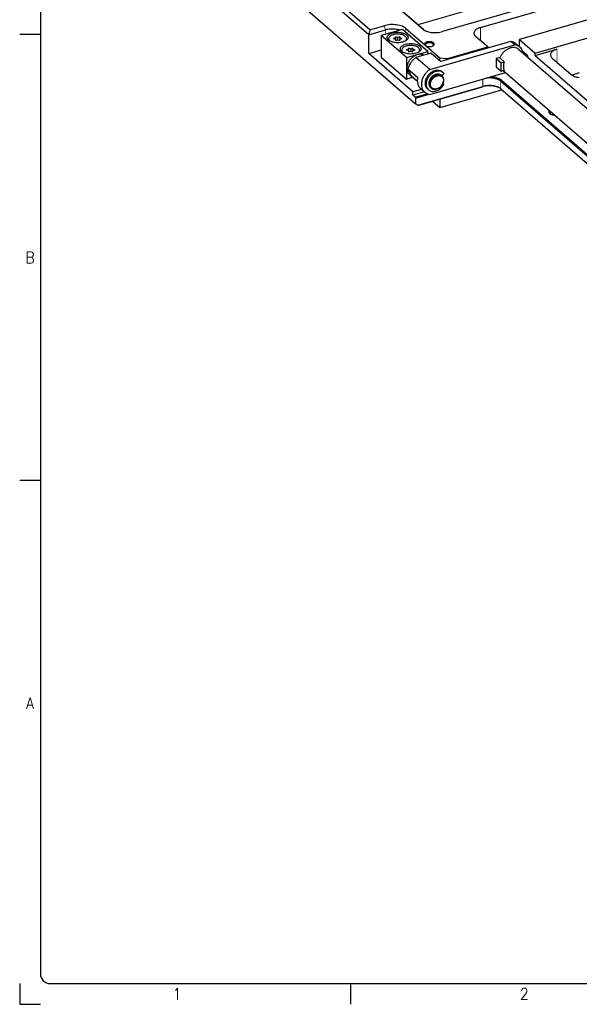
# Model space of a CAD drawing. Header units: inches. Extents: x 0 to 841, y 0 to 594.
# Tile 1 of 84: x 0 to 171, y 0 to 302. Entities that reach past the tile are written whole.
import ezdxf

# ---------------------------------------------------------------- set-up
doc = ezdxf.new("R2010")
doc.units = ezdxf.units.IN
doc.layers.add('1', color=7, linetype='Continuous')
doc.styles.add('CONVERTER_11', font='txt.shx', dxfattribs={"width": 0.9})

# ---------------------------------------------------------------- blocks, each defined once
blk = doc.blocks.new('E8021-96570_pcb__1', base_point=(83.97, 163.5))
at = {"color": 7, "linetype": 'Continuous'}
for p, q in [((128.73, 274.67), (147.68, 280.14)), ((126.48, 276.62), (128.73, 274.67)), ((128.73, 277.27), (128.73, 274.67))]:
    blk.add_line(p, q, dxfattribs=at)
at = {"color": 3, "linetype": 'Continuous', "const_width": 0.25}
for points in [[(156.17, 309.96), (121.93, 300.07)], [(122.01, 300.01), (156.25, 309.89)]]:
    blk.add_lwpolyline(points, dxfattribs=at)
blk = doc.blocks.new('E8021-24170', base_point=(48.86, 135.12))
at = {"color": 7, "linetype": 'Continuous'}
for p, q in [((107.28, 298.5), (50.26, 347.88)), ((106.92, 296.95), (49.39, 346.77)), ((49.39, 338.11), (121.29, 275.84)), ((123.38, 298.75), (77.04, 338.88)), ((123.81, 298.44), (77.47, 338.57)), ((168.5, 309.18), (129.52, 297.93)), ((141.16, 299.18), (179.26, 310.18)), ((157.94, 291.33), (220.68, 309.44)), ((181.13, 303.56), (153.14, 295.48)), ((107.28, 298.5), (111.61, 299.75)), ((118.44, 298.83), (124.04, 293.99)), ((107.28, 298.5), (106.92, 296.95)), ((106.92, 296.95), (112.11, 298.45)), ((106.92, 291.23), (106.92, 296.95)), ((116.43, 298.35), (116.44, 298.34)), ((143.39, 293.25), (139.69, 296.45)), ((124.04, 293.99), (124.05, 293.97)), ((124.05, 293.97), (124.09, 293.9)), ((124.09, 293.9), (124.19, 293.77)), ((124.19, 293.77), (124.24, 293.71)), ((124.24, 293.71), (124.27, 293.68)), ((124.27, 293.68), (124.3, 293.66)), ((124.3, 293.66), (124.36, 293.61)), ((124.36, 293.61), (124.51, 293.54)), ((124.43, 293.58), (124.42, 293.59)), ((124.51, 293.54), (124.58, 293.51)), ((124.58, 293.51), (124.6, 293.5)), ((124.6, 293.5), (128.81, 289.85)), ((126.64, 293.6), (126.63, 293.59)), ((130.74, 289.6), (143.39, 293.25)), ((143.51, 292.93), (143.39, 293.25)), ((153.14, 293.28), (153.14, 295.48)), ((153.14, 295.48), (157.94, 291.33)), ((157.94, 290.63), (164.6, 292.56)), ((106.92, 291.23), (110.75, 292.34)), ((120.49, 279.48), (106.92, 291.23)), ((125.2, 291.11), (125.08, 291.22)), ((128.81, 289.85), (128.47, 289.17)), ((130.74, 289.6), (128.81, 289.85)), ((130.74, 289.6), (130.78, 289.26)), ((157.94, 290.63), (157.94, 291.33)), ((157.94, 290.63), (238.94, 220.49)), ((163.14, 289.82), (168.94, 284.8)), ((142.88, 283.68), (142.82, 283.67)), ((144.54, 284.06), (144.24, 284.08)), ((171.45, 285.27), (169.24, 284.63)), ((171.37, 283.87), (171.45, 283.87)), ((121.94, 275.38), (141.9, 281.14)), ((122.03, 275.33), (141.78, 281.03)), ((147.27, 280.48), (147.08, 280.6)), ((147.37, 282.75), (226.43, 214.28)), ((147.58, 283.03), (226.83, 214.39)), ((123.1, 280.23), (120.49, 279.48)), ((120.49, 278.44), (120.49, 279.48)), ((124, 279.45), (120.49, 278.44)), ((121.17, 277.85), (120.49, 278.44)), ((121.17, 277.85), (124.84, 278.91)), ((121.17, 277.85), (121.29, 277.53)), ((121.29, 277.53), (125.47, 278.73)), ((121.29, 277.53), (121.29, 275.84)), ((147.37, 280.41), (224.41, 213.69)), ((121.94, 275.38), (121.29, 275.84)), ((122.03, 275.33), (121.94, 275.38)), ((162.29, 273.78), (162.28, 273.77)), ((162.59, 272.74), (162.64, 272.68)), ((162.66, 273.45), (162.66, 273.45)), ((163.89, 272.37), (163.92, 272.37))]:
    blk.add_line(p, q, dxfattribs=at)
at = {"color": 3, "linetype": 'Continuous', "const_width": 0.25}
for points in [[(111.61, 299.75), (112.11, 298.45)], [(112.11, 298.45), (112.11, 297.09)], [(118.44, 298.83), (117.89, 298.12)], [(123.38, 298.75), (123.81, 298.44)], [(141.16, 299.18), (141.16, 295.18)], [(164.6, 292.56), (164.6, 288.56)], [(141.9, 281.14), (141.9, 283.41)], [(141.78, 281.03), (141.9, 281.14)], [(147.58, 283.03), (147.37, 282.75)], [(147.37, 280.41), (147.37, 282.75)]]:
    blk.add_lwpolyline(points, dxfattribs=at)
at = {"color": 7, "linetype": 'Continuous'}
for points, knots in [([(118.44, 298.83), (118.26, 298.97), (117.86, 299.27), (117.14, 299.59), (116.31, 299.85), (115.4, 300.02), (114.44, 300.09), (113.47, 300.08), (112.52, 299.97), (111.91, 299.82), (111.61, 299.75)], [0, 0, 0, 0, 0.69617, 1.486122, 2.35779, 3.291241, 4.26161, 5.241388, 6.202419, 7.117846, 7.117846, 7.117846, 7.117846]), ([(116.43, 298.35), (116.22, 298.41), (115.77, 298.56), (115.05, 298.67), (114.3, 298.73), (113.55, 298.71), (112.81, 298.62), (112.34, 298.51), (112.11, 298.45)], [0, 0, 0, 0, 0.685459, 1.414764, 2.169414, 2.929216, 3.673645, 4.383177, 4.383177, 4.383177, 4.383177]), ([(123.38, 298.75), (123.54, 298.62), (123.9, 298.36), (124.55, 298.07), (125.3, 297.84), (126.12, 297.69), (126.98, 297.62), (127.86, 297.63), (128.71, 297.72), (129.26, 297.86), (129.52, 297.93)], [0, 0, 0, 0, 0.626553, 1.337509, 2.122011, 2.962117, 3.835449, 4.717249, 5.582177, 6.406061, 6.406061, 6.406061, 6.406061]), ([(141.16, 299.18), (140.94, 299.11), (140.53, 298.98), (140, 298.7), (139.57, 298.37), (139.28, 298), (139.14, 297.59), (139.17, 297.17), (139.36, 296.77), (139.58, 296.56), (139.69, 296.45)], [0, 0, 0, 0, 0.67706, 1.28469, 1.816021, 2.275301, 2.682676, 3.075374, 3.496677, 3.978615, 3.978615, 3.978615, 3.978615]), ([(124.6, 293.5), (124.72, 293.46), (124.96, 293.38), (125.36, 293.34), (125.76, 293.34), (126.15, 293.4), (126.5, 293.51), (126.77, 293.66), (126.96, 293.85), (127.04, 294.07), (126.99, 294.3), (126.82, 294.49), (126.56, 294.65), (126.23, 294.77), (125.85, 294.83), (125.44, 294.85), (125.04, 294.81), (124.68, 294.72), (124.37, 294.59), (124.15, 294.42), (124.01, 294.21), (124.03, 294.06), (124.04, 293.99)], [0, 0, 0, 0, 0.371423, 0.774101, 1.186116, 1.584262, 1.947265, 2.259409, 2.515691, 2.729976, 2.939744, 3.18571, 3.486581, 3.840387, 4.233067, 4.644145, 5.050541, 5.42982, 5.763553, 6.041686, 6.269432, 6.475496, 6.475496, 6.475496, 6.475496]), ([(126.64, 293.6), (126.69, 293.66), (126.77, 293.76), (126.78, 293.97), (126.66, 294.15), (126.46, 294.3), (126.19, 294.42), (125.86, 294.49), (125.51, 294.51), (125.15, 294.48), (124.83, 294.41), (124.56, 294.29), (124.37, 294.14), (124.26, 293.95), (124.28, 293.74), (124.37, 293.64), (124.42, 293.59)], [0, 0, 0, 0, 0.205263, 0.386855, 0.587166, 0.834588, 1.133406, 1.472632, 1.833261, 2.192817, 2.528992, 2.823308, 3.065838, 3.262795, 3.444861, 3.654032, 3.654032, 3.654032, 3.654032]), ([(164.6, 292.56), (164.39, 292.49), (163.98, 292.35), (163.44, 292.07), (163.02, 291.74), (162.73, 291.37), (162.58, 290.96), (162.61, 290.55), (162.8, 290.15), (163.02, 289.94), (163.14, 289.82)], [0, 0, 0, 0, 0.67706, 1.28469, 1.816021, 2.275301, 2.682676, 3.075374, 3.496677, 3.978615, 3.978615, 3.978615, 3.978615]), ([(147.37, 282.75), (147.2, 282.87), (146.84, 283.14), (146.18, 283.41), (145.43, 283.61), (144.6, 283.73), (143.74, 283.76), (143.17, 283.71), (142.88, 283.68)], [0, 0, 0, 0, 0.621596, 1.334397, 2.123697, 2.966123, 3.833297, 4.69471, 4.69471, 4.69471, 4.69471]), ([(147.58, 283.03), (147.4, 283.16), (147.01, 283.45), (146.28, 283.74), (145.44, 283.97), (144.85, 284.03), (144.54, 284.06)], [0, 0, 0, 0, 0.682619, 1.467925, 2.33822, 3.265704, 3.265704, 3.265704, 3.265704]), ([(168.94, 284.8), (169.09, 284.69), (169.4, 284.45), (169.98, 284.2), (170.64, 283.99), (171.12, 283.91), (171.37, 283.87)], [0, 0, 0, 0, 0.556939, 1.188904, 1.886244, 2.633009, 2.633009, 2.633009, 2.633009]), ([(147.08, 280.6), (146.84, 280.72), (146.34, 280.96), (145.49, 281.18), (144.57, 281.31), (143.62, 281.33), (142.68, 281.25), (142.07, 281.1), (141.78, 281.03)], [0, 0, 0, 0, 0.788971, 1.667321, 2.606537, 3.571831, 4.525959, 5.432714, 5.432714, 5.432714, 5.432714]), ([(147.37, 280.41), (147.22, 280.52), (146.9, 280.76), (146.32, 281.01), (145.66, 281.22), (144.93, 281.35), (144.16, 281.42), (143.39, 281.4), (142.63, 281.32), (142.14, 281.2), (141.9, 281.14)], [0, 0, 0, 0, 0.556936, 1.188897, 1.886232, 2.632992, 3.409288, 4.19311, 4.961935, 5.694277, 5.694277, 5.694277, 5.694277]), ([(162.28, 273.77), (162.23, 273.69), (162.13, 273.56), (162.1, 273.3), (162.19, 273.06), (162.38, 272.84), (162.67, 272.66), (163.03, 272.51), (163.45, 272.41), (163.74, 272.38), (163.89, 272.37)], [0, 0, 0, 0, 0.262504, 0.497951, 0.742048, 1.025696, 1.362658, 1.752135, 2.184175, 2.643394, 2.643394, 2.643394, 2.643394]), ([(162.66, 273.45), (162.61, 273.4), (162.51, 273.3), (162.45, 273.1), (162.47, 272.9), (162.55, 272.79), (162.59, 272.74)], [0, 0, 0, 0, 0.2202633, 0.4118962, 0.5977913, 0.8038169, 0.8038169, 0.8038169, 0.8038169])]:
    blk.add_open_spline(points, degree=3, knots=knots, dxfattribs=at)
blk = doc.blocks.new('N2360-21309_2', base_point=(147.12, 215.26))
at = {"color": 7, "linetype": 'Continuous'}
for p, q in [((147.12, 289.86), (148.47, 288.69)), ((152.93, 292.47), (239.02, 217.91)), ((148.14, 286.03), (229.86, 215.26)), ((148.37, 286.1), (148.47, 286.01))]:
    blk.add_line(p, q, dxfattribs=at)
for points, knots in [([(152.93, 292.47), (152.72, 292.61), (152.29, 292.92), (151.48, 293.08), (150.62, 293.02), (149.74, 292.73), (148.9, 292.24), (148.15, 291.57), (147.53, 290.77), (147.25, 290.16), (147.12, 289.86)], [0, 0, 0, 0, 0.76391, 1.562815, 2.419463, 3.339382, 4.312589, 5.318103, 6.329002, 7.31742, 7.31742, 7.31742, 7.31742]), ([(148.47, 288.69), (148.39, 288.46), (148.24, 287.99), (148.18, 287.29), (148.23, 286.61), (148.39, 286.21), (148.47, 286.01)], [0, 0, 0, 0, 0.744095, 1.451802, 2.12025, 2.752737, 2.752737, 2.752737, 2.752737])]:
    blk.add_open_spline(points, degree=3, knots=knots, dxfattribs=at)
blk = doc.blocks.new('0515-2034_18', base_point=(117.01, 291.61))
at = {"color": 7, "linetype": 'Continuous'}
for p, q in [((119.79, 292.71), (119.11, 292.91)), ((119.11, 292.91), (119.11, 292.52)), ((120.46, 292.91), (119.79, 292.71)), ((119.79, 292.71), (119.79, 291.93)), ((120.46, 292.52), (120.46, 292.91)), ((117.13, 291.97), (117.39, 291.66)), ((119.11, 292.52), (118.44, 292.32)), ((118.44, 292.32), (119.11, 292.13)), ((119.11, 292.52), (119.11, 292.13)), ((119.11, 292.13), (119.11, 291.74)), ((119.11, 291.74), (119.79, 291.93)), ((119.79, 291.93), (120.46, 291.74)), ((120.46, 292.52), (120.46, 292.13)), ((121.14, 292.32), (120.46, 292.52)), ((120.46, 292.13), (121.14, 292.32)), ((120.46, 291.74), (120.46, 292.13)), ((122.14, 291.61), (122.17, 291.63))]:
    blk.add_line(p, q, dxfattribs=at)
for points, knots in [([(120.5, 293.65), (120.26, 293.67), (119.79, 293.72), (119.09, 293.67), (118.43, 293.54), (117.86, 293.32), (117.42, 293.05), (117.12, 292.71), (117, 292.32), (117.09, 292.08), (117.13, 291.97)], [0, 0, 0, 0, 0.713293, 1.426586, 2.103909, 2.713933, 3.235552, 3.66619, 4.034196, 4.402202, 4.402202, 4.402202, 4.402202]), ([(122.17, 291.63), (122.26, 291.72), (122.43, 291.89), (122.56, 292.22), (122.52, 292.56), (122.33, 292.88), (122.01, 293.15), (121.59, 293.38), (121.07, 293.55), (120.7, 293.62), (120.5, 293.65)], [0, 0, 0, 0, 0.381653, 0.710704, 1.026126, 1.37415, 1.784884, 2.266985, 2.813918, 3.409808, 3.409808, 3.409808, 3.409808])]:
    blk.add_open_spline(points, degree=3, knots=knots, dxfattribs=at)
blk = doc.blocks.new('0515-2034_17', base_point=(113.01, 295.08))
at = {"color": 7, "linetype": 'Continuous'}
for p, q in [((115.11, 295.98), (114.44, 295.79)), ((114.44, 295.79), (115.11, 295.59)), ((115.79, 296.18), (115.11, 296.37)), ((115.11, 296.37), (115.11, 295.98)), ((115.11, 295.98), (115.11, 295.59)), ((115.11, 295.59), (115.11, 295.2)), ((116.46, 296.37), (115.79, 296.18)), ((115.79, 296.18), (115.79, 295.4)), ((116.46, 295.98), (116.46, 296.37)), ((116.46, 295.98), (116.46, 295.59)), ((117.14, 295.79), (116.46, 295.98)), ((116.46, 295.59), (117.14, 295.79)), ((116.46, 295.2), (116.46, 295.59)), ((113.13, 295.43), (113.39, 295.12)), ((115.11, 295.2), (115.79, 295.4)), ((115.79, 295.4), (116.46, 295.2)), ((118.14, 295.08), (118.17, 295.1))]:
    blk.add_line(p, q, dxfattribs=at)
for points, knots in [([(116.5, 297.11), (116.26, 297.14), (115.79, 297.18), (115.09, 297.13), (114.43, 297), (113.86, 296.79), (113.42, 296.51), (113.12, 296.18), (113, 295.78), (113.09, 295.55), (113.13, 295.43)], [0, 0, 0, 0, 0.713293, 1.426586, 2.103908, 2.713931, 3.23555, 3.666188, 4.034194, 4.4022, 4.4022, 4.4022, 4.4022]), ([(118.17, 295.1), (118.26, 295.19), (118.43, 295.36), (118.56, 295.69), (118.52, 296.03), (118.33, 296.34), (118.01, 296.61), (117.59, 296.84), (117.07, 297.02), (116.7, 297.08), (116.5, 297.11)], [0, 0, 0, 0, 0.381653, 0.710704, 1.026126, 1.37415, 1.784884, 2.266985, 2.813918, 3.409809, 3.409809, 3.409809, 3.409809])]:
    blk.add_open_spline(points, degree=3, knots=knots, dxfattribs=at)
blk = doc.blocks.new('N2360-21307_2', base_point=(118.95, 278.71))
at = {"color": 7, "linetype": 'Continuous'}
for p, q in [((125.64, 286.33), (151.69, 293.85)), ((150.44, 294.93), (128.97, 288.74)), ((151.69, 293.85), (150.44, 294.93)), ((153.25, 293.18), (152, 294.27)), ((125.97, 291.33), (121.39, 290.01)), ((125.64, 286.33), (121.39, 290.01)), ((128.97, 288.74), (125.97, 291.33)), ((147.19, 290), (146.02, 289.66)), ((146.02, 289.66), (146.02, 287.15)), ((146.02, 289.66), (147.52, 288.36)), ((154.06, 291.98), (153.63, 291.86)), ((154.06, 291.98), (155.56, 290.68)), ((155.13, 290.56), (155.56, 290.68)), ((155.71, 290.06), (155.67, 290.29)), ((119.86, 284.6), (118.95, 286.52)), ((118.95, 286.52), (121.95, 283.92)), ((146.02, 287.15), (147.52, 285.85)), ((147.52, 288.36), (148.45, 288.63)), ((147.52, 285.85), (147.52, 288.36)), ((121.83, 282.65), (120.37, 283.92)), ((125.64, 278.71), (148.86, 285.41)), ((147.52, 285.85), (148.44, 286.11)), ((122.83, 280.46), (124.08, 279.38))]:
    blk.add_line(p, q, dxfattribs=at)
at = {"color": 3, "linetype": 'Continuous', "const_width": 0.25}
blk.add_lwpolyline([(119.86, 284.6), (121.83, 282.89)], dxfattribs=at)
at = {"color": 7, "linetype": 'Continuous'}
for points, knots in [([(152, 294.27), (151.77, 294.43), (151.3, 294.78), (150.73, 294.88), (150.44, 294.93)], [0, 0, 0, 0, 0.84113, 1.715828, 1.715828, 1.715828, 1.715828]), ([(153.25, 293.18), (153.02, 293.35), (152.55, 293.69), (151.98, 293.8), (151.69, 293.85)], [0, 0, 0, 0, 0.841131, 1.715828, 1.715828, 1.715828, 1.715828]), ([(154.06, 291.98), (153.96, 292.21), (153.77, 292.66), (153.42, 293.01), (153.25, 293.18)], [0, 0, 0, 0, 0.741906, 1.462266, 1.462266, 1.462266, 1.462266]), ([(121.39, 290.01), (121.1, 289.79), (120.52, 289.34), (119.82, 288.48), (119.26, 287.54), (119.06, 286.86), (118.95, 286.52)], [0, 0, 0, 0, 1.095627, 2.201769, 3.292393, 4.343789, 4.343789, 4.343789, 4.343789]), ([(155.67, 290.29), (155.65, 290.36), (155.62, 290.49), (155.58, 290.62), (155.56, 290.68)], [0, 0, 0, 0, 0.2044391, 0.4059978, 0.4059978, 0.4059978, 0.4059978]), ([(119.86, 284.6), (119.92, 284.47), (120.06, 284.22), (120.26, 284.02), (120.37, 283.92)], [0, 0, 0, 0, 0.4300996, 0.852044, 0.852044, 0.852044, 0.852044]), ([(121.95, 283.92), (121.89, 283.58), (121.78, 282.93), (121.89, 281.96), (122.22, 281.1), (122.63, 280.67), (122.83, 280.46)], [0, 0, 0, 0, 1.026318, 1.984431, 2.882145, 3.743906, 3.743906, 3.743906, 3.743906]), ([(125.64, 286.33), (125.34, 286.1), (124.75, 285.64), (124.05, 284.77), (123.5, 283.81), (123.16, 282.8), (123.04, 281.8), (123.15, 280.85), (123.48, 280), (123.88, 279.58), (124.08, 279.38)], [0, 0, 0, 0, 1.113816, 2.238052, 3.34539, 4.411127, 5.417447, 6.357692, 7.239941, 8.08785, 8.08785, 8.08785, 8.08785]), ([(124.08, 279.38), (124.31, 279.21), (124.78, 278.87), (125.35, 278.76), (125.64, 278.71)], [0, 0, 0, 0, 0.841136, 1.715839, 1.715839, 1.715839, 1.715839])]:
    blk.add_open_spline(points, degree=3, knots=knots, dxfattribs=at)
blk = doc.blocks.new('E6978-23796_5', base_point=(110.75, 280.22))
at = {"color": 7, "linetype": 'Continuous'}
for p, q in [((117.33, 298.6), (110.75, 296.7)), ((125.08, 291.89), (117.33, 298.6)), ((118.5, 289.99), (110.75, 296.7)), ((110.75, 296.7), (110.75, 290.12)), ((110.75, 290.12), (118.5, 283.4)), ((118.5, 289.99), (125.08, 291.89)), ((118.5, 289.99), (118.5, 283.4)), ((123.76, 290.7), (123.39, 290.88)), ((125.08, 291.89), (125.08, 291.08)), ((118.5, 283.4), (120.35, 283.94)), ((119.37, 284.85), (120.09, 284.22)), ((119.48, 285.39), (119.53, 285.12)), ((119.94, 284.38), (120.04, 284.28)), ((129.18, 284.56), (129.38, 284.38)), ((125.9, 280.78), (126.1, 280.6))]:
    blk.add_line(p, q, dxfattribs=at)
for points, knots in [([(118.99, 296.13), (118.96, 296.28), (118.91, 296.59), (118.54, 296.98), (118.03, 297.3), (117.37, 297.54), (116.61, 297.7), (115.79, 297.75), (114.97, 297.7), (114.21, 297.54), (113.55, 297.3), (113.03, 296.98), (112.68, 296.59), (112.55, 296.13), (112.68, 295.68), (113.03, 295.29), (113.55, 294.97), (114.21, 294.72), (114.97, 294.57), (115.79, 294.51), (116.61, 294.57), (117.37, 294.72), (118.03, 294.97), (118.54, 295.29), (118.91, 295.68), (118.96, 295.99), (118.99, 296.13)], [0, 0, 0, 0, 0.428225, 0.92933, 1.536306, 2.24615, 3.034308, 3.864321, 4.694334, 5.482492, 6.192336, 6.799312, 7.300417, 7.728642, 8.156867, 8.657972, 9.264948, 9.974793, 10.76295, 11.592963, 12.422976, 13.211134, 13.920978, 14.527954, 15.029059, 15.457284, 15.457284, 15.457284, 15.457284]), ([(122.99, 292.67), (122.96, 292.81), (122.91, 293.12), (122.54, 293.51), (122.03, 293.83), (121.37, 294.08), (120.61, 294.23), (119.79, 294.29), (118.97, 294.23), (118.21, 294.08), (117.55, 293.83), (117.03, 293.51), (116.68, 293.12), (116.55, 292.67), (116.68, 292.21), (117.03, 291.82), (117.55, 291.5), (118.21, 291.26), (118.97, 291.1), (119.79, 291.05), (120.61, 291.1), (121.37, 291.26), (122.03, 291.5), (122.54, 291.82), (122.91, 292.21), (122.96, 292.52), (122.99, 292.67)], [0, 0, 0, 0, 0.428225, 0.92933, 1.536306, 2.24615, 3.034308, 3.864321, 4.694334, 5.482492, 6.192336, 6.799312, 7.300417, 7.728642, 8.156867, 8.657972, 9.264948, 9.974793, 10.76295, 11.592963, 12.422976, 13.211134, 13.920978, 14.527954, 15.029059, 15.457284, 15.457284, 15.457284, 15.457284]), ([(123.39, 290.88), (123.16, 290.93), (122.69, 291.02), (121.94, 290.92), (121.2, 290.65), (120.48, 290.23), (119.84, 289.66), (119.3, 288.99), (118.89, 288.25), (118.64, 287.47), (118.55, 286.7), (118.65, 285.98), (118.91, 285.33), (119.21, 285.01), (119.37, 284.85)], [0, 0, 0, 0, 0.694019, 1.435836, 2.227012, 3.059111, 3.916605, 4.78, 5.628923, 6.445185, 7.21589, 7.936537, 8.613568, 9.26489, 9.26489, 9.26489, 9.26489]), ([(119.53, 285.12), (119.58, 284.99), (119.68, 284.72), (119.86, 284.5), (119.94, 284.38)], [0, 0, 0, 0, 0.4322917, 0.8527652, 0.8527652, 0.8527652, 0.8527652]), ([(128.93, 284.73), (128.78, 284.79), (128.48, 284.92), (127.95, 284.93), (127.42, 284.82), (126.89, 284.57), (126.4, 284.21), (125.98, 283.75), (125.66, 283.23), (125.44, 282.68), (125.35, 282.12), (125.4, 281.6), (125.57, 281.12), (125.79, 280.89), (125.9, 280.78)], [0, 0, 0, 0, 0.478749, 0.987952, 1.534994, 2.117599, 2.725944, 3.34546, 3.959672, 4.552999, 5.113576, 5.636103, 6.124339, 6.59195, 6.59195, 6.59195, 6.59195]), ([(129.13, 284.55), (128.98, 284.62), (128.68, 284.75), (128.15, 284.76), (127.62, 284.64), (127.09, 284.39), (126.6, 284.03), (126.18, 283.58), (125.86, 283.06), (125.64, 282.51), (125.55, 281.95), (125.6, 281.42), (125.77, 280.95), (125.99, 280.72), (126.1, 280.6)], [0, 0, 0, 0, 0.478749, 0.987951, 1.534993, 2.117597, 2.725942, 3.345457, 3.959668, 4.552994, 5.113571, 5.636098, 6.124334, 6.591944, 6.591944, 6.591944, 6.591944]), ([(129.34, 284.14), (129.22, 284.23), (128.96, 284.41), (128.48, 284.5), (127.96, 284.45), (127.44, 284.27), (126.95, 283.96), (126.52, 283.55), (126.18, 283.06), (125.94, 282.53), (125.83, 281.99), (125.86, 281.47), (126.02, 281.01), (126.31, 280.65), (126.72, 280.41), (127.2, 280.31), (127.71, 280.36), (128.23, 280.54), (128.73, 280.85), (129.16, 281.26), (129.5, 281.75), (129.74, 282.28), (129.85, 282.82), (129.82, 283.34), (129.66, 283.8), (129.45, 284.03), (129.34, 284.14)], [0, 0, 0, 0, 0.453289, 0.928559, 1.439669, 1.989264, 2.570132, 3.16831, 3.766489, 4.347356, 4.896951, 5.408062, 5.883332, 6.336621, 6.78991, 7.26518, 7.77629, 8.325885, 8.906753, 9.504931, 10.10311, 10.683977, 11.233572, 11.744683, 12.219953, 12.673242, 12.673242, 12.673242, 12.673242]), ([(126.1, 280.6), (126.24, 280.51), (126.52, 280.31), (127.04, 280.22), (127.6, 280.27), (128.17, 280.47), (128.7, 280.8), (129.17, 281.25), (129.55, 281.78), (129.8, 282.36), (129.92, 282.95), (129.89, 283.51), (129.72, 284.01), (129.49, 284.26), (129.38, 284.38)], [0, 0, 0, 0, 0.492705, 1.009303, 1.564857, 2.162243, 2.79362, 3.443814, 4.094007, 4.725384, 5.32277, 5.878324, 6.394922, 6.887627, 6.887627, 6.887627, 6.887627]), ([(129.18, 284.56), (129.14, 284.59), (129.06, 284.65), (128.97, 284.7), (128.93, 284.73)], [0, 0, 0, 0, 0.149063, 0.2988517, 0.2988517, 0.2988517, 0.2988517]), ([(129.38, 284.38), (129.34, 284.41), (129.26, 284.48), (129.17, 284.53), (129.13, 284.55)], [0, 0, 0, 0, 0.149063, 0.2988517, 0.2988517, 0.2988517, 0.2988517])]:
    blk.add_open_spline(points, degree=3, knots=knots, dxfattribs=at)
blk = doc.blocks.new('0510-1665_9', base_point=(124.16, 279.57))
at = {"color": 7, "linetype": 'Continuous'}
for p, q in [((125.83, 283.48), (126, 283.71)), ((126.26, 284.02), (126.21, 283.97)), ((129.26, 284.49), (129.73, 284.75)), ((129.45, 285.58), (129.75, 285.32)), ((125.49, 282.71), (125.53, 282.79)), ((125.49, 282.71), (125.49, 282.67)), ((125.79, 283.4), (125.83, 283.48)), ((129.73, 281.96), (129.62, 281.96)), ((129.66, 282.09), (129.86, 281.92)), ((125.23, 280.1), (124.93, 280.36))]:
    blk.add_line(p, q, dxfattribs=at)
at = {"color": 3, "linetype": 'Continuous', "const_width": 0.25}
blk.add_lwpolyline([(129.73, 281.96), (129.64, 282.04)], dxfattribs=at)
at = {"color": 7, "linetype": 'Continuous'}
for points, knots in [([(129.45, 285.58), (129.26, 285.71), (128.87, 285.98), (128.15, 286.11), (127.38, 286.04), (126.6, 285.76), (125.86, 285.3), (125.21, 284.68), (124.69, 283.95), (124.34, 283.16), (124.18, 282.34), (124.22, 281.57), (124.45, 280.87), (124.77, 280.53), (124.93, 280.36)], [0, 0, 0, 0, 0.679934, 1.392838, 2.159504, 2.983896, 3.855197, 4.752465, 5.649732, 6.521033, 7.345426, 8.112091, 8.824996, 9.504929, 9.504929, 9.504929, 9.504929]), ([(129.75, 285.32), (129.56, 285.45), (129.17, 285.72), (128.45, 285.85), (127.68, 285.78), (126.9, 285.5), (126.16, 285.04), (125.51, 284.42), (124.99, 283.69), (124.64, 282.9), (124.48, 282.08), (124.52, 281.31), (124.75, 280.61), (125.07, 280.27), (125.23, 280.1)], [0, 0, 0, 0, 0.679934, 1.392839, 2.159505, 2.983898, 3.8552, 4.752468, 5.649736, 6.521038, 7.345431, 8.112096, 8.825002, 9.504935, 9.504935, 9.504935, 9.504935]), ([(129.73, 284.75), (129.76, 284.77), (129.81, 284.8), (129.87, 284.88), (129.91, 284.97), (129.93, 285.05), (129.92, 285.14), (129.89, 285.18), (129.87, 285.2)], [0, 0, 0, 0, 0.0956498, 0.1930148, 0.2876805, 0.3760358, 0.4565912, 0.5310892, 0.5310892, 0.5310892, 0.5310892]), ([(129.87, 285.2), (129.85, 285.22), (129.81, 285.26), (129.77, 285.3), (129.75, 285.32)], [0, 0, 0, 0, 0.0856899, 0.171307, 0.171307, 0.171307, 0.171307]), ([(125.23, 280.1), (125.39, 279.99), (125.71, 279.76), (126.3, 279.6), (126.94, 279.59), (127.61, 279.73), (128.26, 280.02), (128.88, 280.44), (129.44, 280.96), (129.73, 281.38), (129.87, 281.59)], [0, 0, 0, 0, 0.577383, 1.175525, 1.809424, 2.485401, 3.201215, 3.947777, 4.711375, 5.47594, 5.47594, 5.47594, 5.47594]), ([(129.86, 281.92), (129.84, 281.93), (129.8, 281.96), (129.76, 281.96), (129.73, 281.96)], [0, 0, 0, 0, 0.0672919, 0.1386895, 0.1386895, 0.1386895, 0.1386895]), ([(129.87, 281.59), (129.89, 281.62), (129.92, 281.68), (129.93, 281.77), (129.91, 281.86), (129.88, 281.9), (129.86, 281.92)], [0, 0, 0, 0, 0.0985015, 0.1899309, 0.2729057, 0.3499524, 0.3499524, 0.3499524, 0.3499524])]:
    blk.add_open_spline(points, degree=3, knots=knots, dxfattribs=at)
blk = doc.blocks.new('E8021-64170', base_point=(48.86, 135.12))
for name, p in [('E8021-24170', (48.86, 135.12)), ('E6978-23796_5', (110.75, 280.22)), ('0515-2034_17', (113.01, 295.08)), ('0515-2034_18', (117.01, 291.61)), ('N2360-21307_2', (118.95, 278.71)), ('N2360-21309_2', (147.12, 215.26)), ('0510-1665_9', (124.16, 279.57))]:
    blk.add_blockref(name, p)
blk = doc.blocks.new('E8021-96570__289', base_point=(48.86, 135.12))
for name, p in [('E8021-64170', (48.86, 135.12)), ('E8021-96570_pcb__1', (83.97, 163.5))]:
    blk.add_blockref(name, p)
blk = doc.blocks.new('Gen1', base_point=(425.6, 319.56))
blk.add_blockref('E8021-96570__289', (48.86, 135.12))
blk = doc.blocks.new('Drawing_Grid_Zones__292', base_point=(6.35, 6.35))
at = {"layer": '1', "color": 4, "linetype": 'Continuous'}
for p, q in [((6.35, 297), (0, 297)), ((6.35, 160.475), (0, 160.475)), ((0, 6.35), (0, 0)), ((101.4125, 0), (101.4125, 6.35)), ((0, 0), (6.35, 0))]:
    blk.add_line(p, q, dxfattribs=at)
at = {"layer": '1', "color": 4, "char_height": 3.5, "attachment_point": 5, "line_spacing_factor": 1.080432, "style": 'CONVERTER_11'}
for s, insert in [('B', (3.175, 228.7375)), ('A', (3.175, 92.2125)), ('1', (48.23125, 3.175)), ('2', (154.59375, 3.175))]:
    blk.add_mtext(s, dxfattribs=dict(at, insert=insert))
blk = doc.blocks.new('A1_Size_Verigy_Frame__293', base_point=(6.35, 6.35))
at = {"layer": '1', "color": 7, "linetype": 'Continuous'}
for p, q in [((6.35, 584.65), (6.35, 9.35)), ((9.35, 6.35), (831.65, 6.35))]:
    blk.add_line(p, q, dxfattribs=at)
blk.add_arc((9.35, 9.35), 3, 180, 270, dxfattribs=at)
at = {"layer": '1'}
blk.add_blockref('Drawing_Grid_Zones__292', (6.35, 6.35), dxfattribs=at)

msp = doc.modelspace()

# ---------------------------------------------------------------- block references
for name, p in [('A1_Size_Verigy_Frame__293', (6.35, 6.35)), ('Gen1', (425.6, 319.56))]:
    msp.add_blockref(name, p)

doc.saveas('drawing.dxf')
